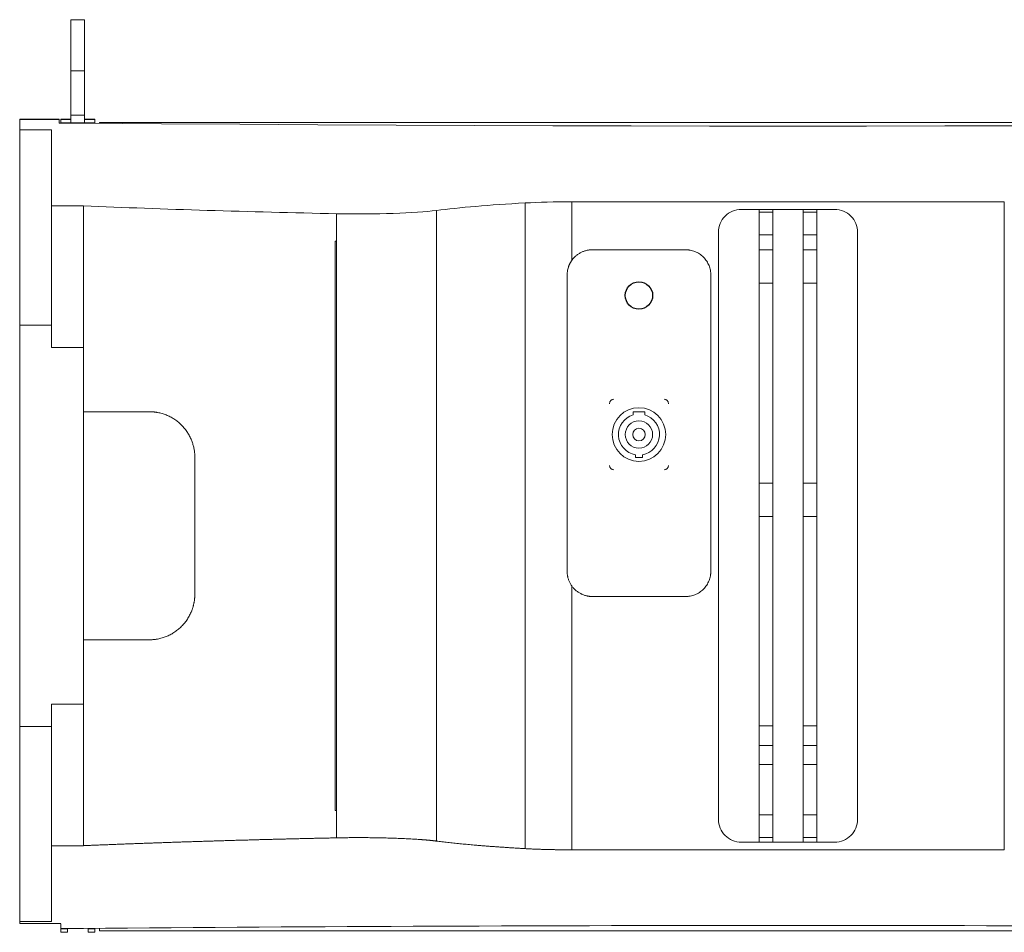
# Model space of a CAD drawing. Header units: inches. Extents: x 5219 to 8478, y -210 to 2071.
# Tile 5 of 7: x 7673 to 8105, y 655 to 1056. Entities that reach past the tile are written whole.
import ezdxf

# ---------------------------------------------------------------- set-up
doc = ezdxf.new("R2010")
doc.units = ezdxf.units.IN
doc.header["$MEASUREMENT"] = 0

msp = doc.modelspace()

# ---------------------------------------------------------------- linework, layer by layer
at = {"color": 7, "linetype": 'Continuous', "lineweight": 15}
for p, q in [((7701.35, 1055.57), (7695.35, 1055.57)), ((7695.35, 1033.17), (7695.35, 1055.57)), ((7701.35, 1055.57), (7701.35, 1033.17)), ((7695.35, 1033.17), (7701.35, 1033.17)), ((7695.35, 1013.74), (7695.35, 1033.17)), ((7701.35, 1033.17), (7701.35, 1013.74)), ((7690.2, 1011.92), (7672.85, 1011.92)), ((7672.85, 1011.85), (7672.85, 1011.92)), ((7672.85, 1011.85), (7690.2, 1011.85)), ((7672.85, 1007.23), (7672.85, 1011.85)), ((7690.2, 1011.85), (7690.2, 1011.92)), ((7690.2, 1011.85), (7690.2, 1010.23)), ((7695.35, 1011.92), (7690.85, 1011.92)), ((7690.85, 1011.92), (7690.85, 1011.85)), ((7690.85, 1011.85), (7695.35, 1011.85)), ((7690.85, 1011.85), (7690.85, 1010.36)), ((7701.35, 1013.74), (7695.35, 1013.74)), ((7695.35, 1010.39), (7695.35, 1013.74)), ((7701.35, 1013.74), (7701.35, 1010.39)), ((7705.85, 1011.92), (7701.35, 1011.92)), ((7701.35, 1011.85), (7705.85, 1011.85)), ((7705.85, 1011.85), (7705.85, 1011.92)), ((7705.85, 1010.36), (7705.85, 1011.85)), ((7686.85, 1007.23), (7672.85, 1007.23)), ((7686.85, 1007.23), (7672.85, 1007.23)), ((7672.85, 921.67), (7672.85, 1007.23)), ((7672.85, 1007.23), (7672.85, 1007.23)), ((7686.85, 973.94), (7686.85, 1007.23)), ((7690.2, 1010.23), (7700.85, 1010.23)), ((7690.85, 1010.36), (7705.85, 1010.36)), ((7690.85, 1010.36), (7690.85, 1010.23)), ((7701.35, 1010.39), (7695.35, 1010.39)), ((7700.85, 1010.22), (7700.85, 1010.23)), ((7705.85, 1010.17), (7705.85, 1010.36)), ((8311.85, 1010.51), (7707.85, 1010.51)), ((7707.85, 1010.51), (7707.85, 1010.44)), ((7707.85, 1010.44), (7707.85, 1010.16)), ((7707.85, 1010.44), (8311.85, 1010.44)), ((7700.85, 973.94), (7686.85, 973.94)), ((7686.85, 911.86), (7686.85, 973.94)), ((7700.85, 973.93), (7700.85, 973.94)), ((7700.85, 911.78), (7700.85, 973.93)), ((7855.61, 971.92), (7855.61, 695.45)), ((7894.54, 975.23), (7894.54, 692.14)), ((8104.72, 975.75), (7914.98, 975.75)), ((7914.98, 975.75), (7914.98, 950.01)), ((7997.25, 972.38), (7989.35, 972.38)), ((8003.25, 972.39), (7997.25, 972.39)), ((7997.25, 971.16), (7997.25, 972.39)), ((8003.25, 972.39), (8003.25, 971.16)), ((8016.45, 972.38), (8003.25, 972.38)), ((8022.45, 972.39), (8016.45, 972.39)), ((8016.45, 971.16), (8016.45, 972.39)), ((8022.45, 972.39), (8022.45, 971.16)), ((8030.35, 972.38), (8022.45, 972.38)), ((8104.72, 975.75), (8104.72, 963.71)), ((7811.86, 970.5), (7811.86, 958.46)), ((8003.25, 971.16), (7997.25, 971.16)), ((8022.45, 971.16), (8016.45, 971.16)), ((8104.72, 703.66), (8104.72, 963.71)), ((7979.35, 704.98), (7979.35, 962.38)), ((7997.25, 961.19), (8003.25, 961.19)), ((7997.25, 954.67), (7997.25, 961.19)), ((8003.25, 961.19), (8003.25, 954.67)), ((8016.45, 961.19), (8022.45, 961.19)), ((8016.45, 954.67), (8016.45, 961.19)), ((8022.45, 961.19), (8022.45, 954.67)), ((8040.35, 962.38), (8040.35, 704.98)), ((7811.19, 708.89), (7811.19, 958.48)), ((7811.86, 958.46), (7811.86, 708.9)), ((7923.98, 954.68), (7964.98, 954.68)), ((8003.25, 954.67), (7997.25, 954.67)), ((8022.45, 954.67), (8016.45, 954.67)), ((7912.98, 813.68), (7912.98, 943.68)), ((7975.98, 943.68), (7975.98, 813.68)), ((7997.25, 940.06), (8003.25, 940.06)), ((8016.45, 940.06), (8022.45, 940.06)), ((7686.85, 921.67), (7672.85, 921.67)), ((7672.85, 745.7), (7672.85, 921.67)), ((7686.85, 911.86), (7700.85, 911.86)), ((7941.98, 882.33), (7941.98, 883.68)), ((7946.98, 883.68), (7941.98, 883.68)), ((7946.98, 883.68), (7946.98, 882.33)), ((7942.98, 863.68), (7942.98, 864.81)), ((7945.98, 864.81), (7945.98, 863.68)), ((7749.67, 803.69), (7749.67, 863.69)), ((7942.98, 863.68), (7945.98, 863.68)), ((8003.25, 852.4), (7997.25, 852.4)), ((8022.45, 852.4), (8016.45, 852.4)), ((7997.25, 837.79), (8003.25, 837.79)), ((7997.25, 745.96), (7997.25, 837.79)), ((8003.25, 837.79), (8003.25, 745.96)), ((8016.45, 837.79), (8022.45, 837.79)), ((8016.45, 745.96), (8016.45, 837.79)), ((8022.45, 837.79), (8022.45, 745.96)), ((7914.98, 691.62), (7914.98, 807.36)), ((7964.98, 802.68), (7923.98, 802.68)), ((7700.85, 755.51), (7686.85, 755.51)), ((7686.85, 755.51), (7686.85, 693.43)), ((7700.85, 693.44), (7700.85, 755.59)), ((7686.85, 745.7), (7672.85, 745.7)), ((7672.85, 660.14), (7672.85, 745.7)), ((8003.25, 745.96), (7997.25, 745.96)), ((8016.45, 745.96), (8022.45, 745.96)), ((8003.25, 737.35), (7997.25, 737.35)), ((8022.45, 737.35), (8016.45, 737.35)), ((7997.25, 706.94), (7997.25, 729.07)), ((7997.25, 729.07), (8003.25, 729.07)), ((8003.25, 729.07), (8003.25, 706.94)), ((8016.45, 729.07), (8022.45, 729.07)), ((8016.45, 706.94), (8016.45, 729.07)), ((8022.45, 729.07), (8022.45, 706.94)), ((7811.86, 696.87), (7811.86, 708.9)), ((8003.25, 706.94), (7997.25, 706.94)), ((8022.45, 706.94), (8016.45, 706.94)), ((8104.72, 691.62), (8104.72, 703.66)), ((7997.25, 696.97), (8003.25, 696.97)), ((7997.25, 694.99), (7997.25, 696.97)), ((8003.25, 696.97), (8003.25, 694.99)), ((8016.45, 696.97), (8022.45, 696.97)), ((8016.45, 694.99), (8016.45, 696.97)), ((8022.45, 696.97), (8022.45, 694.99)), ((7686.85, 660.14), (7686.85, 693.43)), ((7686.85, 693.43), (7700.85, 693.43)), ((7700.85, 693.43), (7700.85, 693.44)), ((7914.98, 691.62), (8104.72, 691.62)), ((8030.35, 694.98), (7989.35, 694.98)), ((7997.25, 694.99), (8003.25, 694.99)), ((8016.45, 694.99), (8022.45, 694.99)), ((7672.85, 660.14), (7686.85, 660.14)), ((7672.85, 659.35), (7672.85, 660.14)), ((7690.85, 659.35), (7672.85, 659.35)), ((7672.85, 659.32), (7672.85, 659.35)), ((7672.85, 659.32), (7690.85, 659.32)), ((7690.85, 657.13), (7690.85, 659.17)), ((7690.85, 657.13), (7700.85, 657.13)), ((7690.85, 657.13), (7690.85, 657.01)), ((7690.85, 657.01), (7693.85, 657.01)), ((7690.85, 657.01), (7690.85, 655.52)), ((7693.85, 657.01), (7693.85, 657.13)), ((7693.85, 655.52), (7693.85, 657.01)), ((7700.85, 657.15), (7700.85, 657.13)), ((7705.85, 657.01), (7702.85, 657.01)), ((7702.85, 657.01), (7702.85, 655.52)), ((7705.85, 655.52), (7705.85, 657.01)), ((7707.85, 657.2), (7707.85, 656.1)), ((7693.85, 655.52), (7690.85, 655.52)), ((7690.85, 655.52), (7690.85, 655.45)), ((7690.85, 655.45), (7693.85, 655.45)), ((7693.85, 655.45), (7693.85, 655.52)), ((7702.85, 655.52), (7705.85, 655.52)), ((7702.85, 655.52), (7702.85, 655.45)), ((7702.85, 655.45), (7705.85, 655.45)), ((7705.85, 655.45), (7705.85, 655.52)), ((8311.85, 656.1), (7707.85, 656.1)), ((7707.85, 656.1), (7707.85, 656.04)), ((7707.85, 656.04), (8311.85, 656.04))]:
    msp.add_line(p, q, dxfattribs=at)
at = {"color": 7, "linetype": 'Continuous', "lineweight": 15, "flags": 128}
for points in [[(7700.85, 1010.22), (7735.07, 1009.94), (7769.34, 1009.7), (7803.63, 1009.5), (7837.96, 1009.32), (7872.31, 1009.17), (7906.68, 1009.06), (7941.06, 1008.98), (7975.45, 1008.93), (8009.85, 1008.92)], [(8009.85, 1008.92), (8044.25, 1008.93), (8078.64, 1008.98), (8113.03, 1009.06), (8147.39, 1009.17), (8181.74, 1009.32), (8216.07, 1009.5), (8250.37, 1009.7), (8284.63, 1009.94), (8318.85, 1010.22)]]:
    msp.add_lwpolyline(points, dxfattribs=at)
msp.add_circle((7944.48, 934.68), 6)
at = {"color": 7, "linetype": 'Continuous', "lineweight": 15}
for radius in [11.75, 6, 2.75]:
    msp.add_circle((7944.48, 873.68), radius, dxfattribs=at)
for centre, radius, start, end in [((7933.48, 887.18), 2, 90, 180), ((7955.48, 887.18), 2, 0, 90), ((7944.48, 873.68), 9, 106.1276, 260.4059), ((7944.48, 873.68), 9, 279.5941, 73.8724), ((7933.48, 860.18), 2, 180, 270), ((7955.48, 860.18), 2, 270, 0)]:
    msp.add_arc(centre, radius, start, end, dxfattribs=at)
for centre, major_axis, start_param, end_param in [((7949.55, 1011.01), (532.8, 0), 4.226748, 4.451005), ((7821.44, 973.56), (40, 0), 4.470581, 5.736489), ((7978.62, 966.03), (144, 0), 2.194307, 2.594896), ((7914.98, 972.99), (35, 0), 1.570796, 2.194307)]:
    msp.add_ellipse(centre, major_axis=major_axis, ratio=0.078702, start_param=start_param, end_param=end_param, dxfattribs=at)
for points, knots in [([(7989.35, 972.38), (7988.04, 972.38), (7986.73, 972.12), (7984.31, 971.12), (7983.21, 970.38), (7981.35, 968.53), (7980.61, 967.42), (7979.61, 965), (7979.35, 963.69), (7979.35, 962.38)], [0, 0, 0, 0, 0.25, 0.25, 0.5, 0.5, 0.75, 0.75, 1, 1, 1, 1]), ([(8040.35, 962.38), (8040.35, 963.69), (8040.09, 965), (8039.09, 967.42), (8038.35, 968.53), (8036.5, 970.38), (8035.39, 971.12), (8032.97, 972.12), (8031.66, 972.38), (8030.35, 972.38)], [0, 0, 0, 0, 0.25, 0.25, 0.5, 0.5, 0.75, 0.75, 1, 1, 1, 1]), ([(7997.25, 961.19), (7997.25, 961.29), (7997.25, 961.48), (7997.25, 961.77), (7997.25, 962.07), (7997.25, 962.36), (7997.25, 962.64), (7997.25, 963.14), (7997.25, 963.84), (7997.25, 964.73), (7997.25, 965.6), (7997.25, 966.72), (7997.25, 968.02), (7997.25, 969.1), (7997.25, 969.81), (7997.25, 970.25), (7997.25, 970.61), (7997.25, 970.85), (7997.25, 971.01), (7997.25, 971.1), (7997.25, 971.14), (7997.25, 971.16)], [0, 0, 0, 0, 0.019598, 0.039162, 0.058706, 0.078249, 0.097806, 0.117395, 0.179226, 0.241093, 0.305233, 0.369408, 0.500006, 0.630605, 0.694745, 0.75892, 0.820751, 0.882618, 0.921744, 0.960827, 1, 1, 1, 1]), ([(8003.25, 971.16), (8003.25, 971.15), (8003.25, 971.13), (8003.25, 971.1), (8003.25, 971.05), (8003.25, 971), (8003.25, 970.94), (8003.25, 970.82), (8003.25, 970.61), (8003.25, 970.25), (8003.25, 969.81), (8003.25, 969.1), (8003.25, 968.02), (8003.25, 966.72), (8003.25, 965.6), (8003.25, 964.73), (8003.25, 963.84), (8003.25, 963.05), (8003.25, 962.36), (8003.25, 961.77), (8003.25, 961.39), (8003.25, 961.19)], [0, 0, 0, 0, 0.019598, 0.039162, 0.058706, 0.078249, 0.097806, 0.117395, 0.179226, 0.241093, 0.305233, 0.369408, 0.500006, 0.630605, 0.694745, 0.75892, 0.820751, 0.882618, 0.921744, 0.960827, 1, 1, 1, 1]), ([(8016.45, 961.19), (8016.45, 961.29), (8016.45, 961.48), (8016.45, 961.77), (8016.45, 962.07), (8016.45, 962.36), (8016.45, 962.64), (8016.45, 963.14), (8016.45, 963.84), (8016.45, 964.73), (8016.45, 965.6), (8016.45, 966.72), (8016.45, 968.02), (8016.45, 969.1), (8016.45, 969.81), (8016.45, 970.25), (8016.45, 970.61), (8016.45, 970.85), (8016.45, 971.01), (8016.45, 971.1), (8016.45, 971.14), (8016.45, 971.16)], [0, 0, 0, 0, 0.019598, 0.039162, 0.058706, 0.078249, 0.097806, 0.117395, 0.179226, 0.241093, 0.305233, 0.369408, 0.500006, 0.630605, 0.694745, 0.75892, 0.820751, 0.882618, 0.921744, 0.960827, 1, 1, 1, 1]), ([(8022.45, 971.16), (8022.45, 971.15), (8022.45, 971.13), (8022.45, 971.1), (8022.45, 971.05), (8022.45, 971), (8022.45, 970.94), (8022.45, 970.82), (8022.45, 970.61), (8022.45, 970.25), (8022.45, 969.81), (8022.45, 969.1), (8022.45, 968.02), (8022.45, 966.72), (8022.45, 965.6), (8022.45, 964.73), (8022.45, 963.84), (8022.45, 963.05), (8022.45, 962.36), (8022.45, 961.77), (8022.45, 961.39), (8022.45, 961.19)], [0, 0, 0, 0, 0.019598, 0.039162, 0.058706, 0.078249, 0.097806, 0.117395, 0.179226, 0.241093, 0.305233, 0.369408, 0.500006, 0.630605, 0.694745, 0.75892, 0.820751, 0.882618, 0.921744, 0.960827, 1, 1, 1, 1]), ([(7914.98, 950.01), (7915.04, 950.1), (7915.17, 950.27), (7915.37, 950.53), (7915.57, 950.78), (7915.79, 951.03), (7916.01, 951.26), (7916.23, 951.5), (7916.47, 951.72), (7916.96, 952.17), (7917.75, 952.78), (7918.9, 953.47), (7920.12, 954.01), (7921.18, 954.34), (7922.04, 954.52), (7922.68, 954.61), (7923.33, 954.67), (7923.76, 954.68), (7923.98, 954.68)], [0, 0, 0, 0, 0.030905, 0.061727, 0.092495, 0.123233, 0.15397, 0.184732, 0.215546, 0.24644, 0.373202, 0.500013, 0.626775, 0.753587, 0.81527, 0.876756, 0.938261, 1, 1, 1, 1]), ([(7964.98, 954.68), (7965.09, 954.68), (7965.32, 954.68), (7965.65, 954.67), (7965.99, 954.64), (7966.32, 954.6), (7966.65, 954.56), (7967.22, 954.46), (7968.03, 954.27), (7969.05, 953.92), (7970.05, 953.47), (7971.34, 952.71), (7972.81, 951.52), (7974.01, 950.05), (7974.76, 948.75), (7975.22, 947.75), (7975.57, 946.73), (7975.78, 945.82), (7975.91, 945.02), (7975.97, 944.36), (7975.98, 943.91), (7975.98, 943.68)], [0, 0, 0, 0, 0.019462, 0.038887, 0.058291, 0.077694, 0.097113, 0.116567, 0.178315, 0.240094, 0.304416, 0.368769, 0.500007, 0.631244, 0.695567, 0.75992, 0.821668, 0.883447, 0.922302, 0.961104, 1, 1, 1, 1]), ([(7997.25, 940.06), (7997.25, 940.16), (7997.25, 940.37), (7997.25, 940.69), (7997.25, 941.02), (7997.25, 941.35), (7997.25, 941.69), (7997.25, 942.03), (7997.25, 942.38), (7997.25, 942.74), (7997.25, 943.54), (7997.25, 944.84), (7997.25, 946.69), (7997.25, 948.63), (7997.25, 950.23), (7997.25, 951.44), (7997.25, 952.24), (7997.25, 953.05), (7997.25, 953.86), (7997.25, 954.4), (7997.25, 954.67)], [0, 0, 0, 0, 0.027558, 0.055066, 0.082539, 0.10999, 0.137433, 0.164882, 0.192352, 0.219856, 0.247408, 0.373691, 0.500006, 0.626289, 0.752604, 0.802149, 0.85158, 0.900978, 0.950424, 1, 1, 1, 1]), ([(8003.25, 954.67), (8003.25, 954.52), (8003.25, 954.22), (8003.25, 953.77), (8003.25, 953.32), (8003.25, 952.87), (8003.25, 952.42), (8003.25, 951.98), (8003.25, 951.53), (8003.25, 951.09), (8003.25, 950.12), (8003.25, 948.63), (8003.25, 946.69), (8003.25, 944.84), (8003.25, 943.44), (8003.25, 942.45), (8003.25, 941.82), (8003.25, 941.21), (8003.25, 940.62), (8003.25, 940.25), (8003.25, 940.06)], [0, 0, 0, 0, 0.027558, 0.055066, 0.082539, 0.10999, 0.137433, 0.164882, 0.192352, 0.219856, 0.247408, 0.373691, 0.500006, 0.626289, 0.752604, 0.802149, 0.85158, 0.900978, 0.950424, 1, 1, 1, 1]), ([(8016.45, 940.06), (8016.45, 940.16), (8016.45, 940.37), (8016.45, 940.69), (8016.45, 941.02), (8016.45, 941.35), (8016.45, 941.69), (8016.45, 942.03), (8016.45, 942.38), (8016.45, 942.74), (8016.45, 943.54), (8016.45, 944.84), (8016.45, 946.69), (8016.45, 948.63), (8016.45, 950.23), (8016.45, 951.44), (8016.45, 952.24), (8016.45, 953.05), (8016.45, 953.86), (8016.45, 954.4), (8016.45, 954.67)], [0, 0, 0, 0, 0.027558, 0.055066, 0.082539, 0.10999, 0.137433, 0.164882, 0.192352, 0.219856, 0.247408, 0.373691, 0.500006, 0.626289, 0.752604, 0.802149, 0.85158, 0.900978, 0.950424, 1, 1, 1, 1]), ([(8022.45, 954.67), (8022.45, 954.52), (8022.45, 954.22), (8022.45, 953.77), (8022.45, 953.32), (8022.45, 952.87), (8022.45, 952.42), (8022.45, 951.98), (8022.45, 951.53), (8022.45, 951.09), (8022.45, 950.12), (8022.45, 948.63), (8022.45, 946.69), (8022.45, 944.84), (8022.45, 943.44), (8022.45, 942.45), (8022.45, 941.82), (8022.45, 941.21), (8022.45, 940.62), (8022.45, 940.25), (8022.45, 940.06)], [0, 0, 0, 0, 0.027558, 0.055066, 0.082539, 0.10999, 0.137433, 0.164882, 0.192352, 0.219856, 0.247408, 0.373691, 0.500006, 0.626289, 0.752604, 0.802149, 0.85158, 0.900978, 0.950424, 1, 1, 1, 1]), ([(7914.98, 950.01), (7914.92, 949.92), (7914.79, 949.73), (7914.61, 949.45), (7914.44, 949.16), (7914.28, 948.87), (7914.12, 948.57), (7913.98, 948.27), (7913.85, 947.97), (7913.72, 947.66), (7913.6, 947.34), (7913.44, 946.86), (7913.26, 946.19), (7913.11, 945.44), (7913.03, 944.79), (7912.99, 944.24), (7912.98, 943.87), (7912.98, 943.68)], [0, 0, 0, 0, 0.0499176, 0.0996581, 0.1492673, 0.1987911, 0.2482758, 0.2977677, 0.3473132, 0.3969586, 0.4467496, 0.4967318, 0.6247825, 0.753053, 0.835288, 0.9175336, 1, 1, 1, 1]), ([(7997.25, 852.4), (7997.25, 852.59), (7997.25, 852.96), (7997.25, 853.53), (7997.25, 854.1), (7997.25, 854.68), (7997.25, 855.27), (7997.25, 855.86), (7997.25, 856.47), (7997.25, 857.08), (7997.25, 857.69), (7997.25, 858.32), (7997.25, 858.95), (7997.25, 859.59), (7997.25, 860.23), (7997.25, 860.88), (7997.25, 862.16), (7997.25, 864.1), (7997.25, 866.76), (7997.25, 869.51), (7997.25, 872.33), (7997.25, 875.22), (7997.25, 879.13), (7997.25, 884.1), (7997.25, 890.15), (7997.25, 896.23), (7997.25, 902.31), (7997.25, 908.36), (7997.25, 913.33), (7997.25, 917.25), (7997.25, 920.13), (7997.25, 922.96), (7997.25, 925.7), (7997.25, 928.36), (7997.25, 930.5), (7997.25, 932.15), (7997.25, 933.36), (7997.25, 934.54), (7997.25, 935.7), (7997.25, 936.83), (7997.25, 937.93), (7997.25, 939.01), (7997.25, 939.71), (7997.25, 940.06)], [0, 0, 0, 0, 0.00827, 0.01653, 0.024782, 0.033027, 0.041266, 0.049502, 0.057736, 0.065968, 0.074202, 0.082437, 0.090676, 0.098921, 0.107172, 0.115432, 0.123701, 0.155198, 0.1867, 0.218366, 0.250037, 0.281703, 0.313374, 0.376352, 0.438174, 0.500001, 0.561823, 0.62365, 0.686628, 0.718294, 0.749965, 0.781631, 0.813303, 0.844799, 0.876301, 0.891797, 0.907263, 0.922709, 0.938147, 0.953584, 0.969033, 0.984501, 1, 1, 1, 1]), ([(8003.25, 940.06), (8003.25, 939.88), (8003.25, 939.5), (8003.25, 938.94), (8003.25, 938.36), (8003.25, 937.78), (8003.25, 937.2), (8003.25, 936.6), (8003.25, 936), (8003.25, 935.39), (8003.25, 934.77), (8003.25, 934.15), (8003.25, 933.52), (8003.25, 932.88), (8003.25, 932.23), (8003.25, 931.58), (8003.25, 930.3), (8003.25, 928.36), (8003.25, 925.7), (8003.25, 922.96), (8003.25, 920.13), (8003.25, 917.25), (8003.25, 913.33), (8003.25, 908.36), (8003.25, 902.31), (8003.25, 896.23), (8003.25, 890.15), (8003.25, 884.1), (8003.25, 879.13), (8003.25, 875.22), (8003.25, 872.33), (8003.25, 869.51), (8003.25, 866.76), (8003.25, 864.1), (8003.25, 861.96), (8003.25, 860.31), (8003.25, 859.1), (8003.25, 857.92), (8003.25, 856.77), (8003.25, 855.64), (8003.25, 854.53), (8003.25, 853.45), (8003.25, 852.75), (8003.25, 852.4)], [0, 0, 0, 0, 0.00827, 0.01653, 0.024782, 0.033027, 0.041266, 0.049502, 0.057736, 0.065968, 0.074202, 0.082437, 0.090676, 0.098921, 0.107172, 0.115432, 0.123701, 0.155198, 0.1867, 0.218366, 0.250037, 0.281703, 0.313374, 0.376352, 0.438174, 0.500001, 0.561823, 0.62365, 0.686628, 0.718294, 0.749965, 0.781631, 0.813303, 0.844799, 0.876301, 0.891797, 0.907263, 0.922709, 0.938147, 0.953584, 0.969033, 0.984501, 1, 1, 1, 1]), ([(8016.45, 852.4), (8016.45, 852.59), (8016.45, 852.96), (8016.45, 853.53), (8016.45, 854.1), (8016.45, 854.68), (8016.45, 855.27), (8016.45, 855.86), (8016.45, 856.47), (8016.45, 857.08), (8016.45, 857.69), (8016.45, 858.32), (8016.45, 858.95), (8016.45, 859.59), (8016.45, 860.23), (8016.45, 860.88), (8016.45, 862.16), (8016.45, 864.1), (8016.45, 866.76), (8016.45, 869.51), (8016.45, 872.33), (8016.45, 875.22), (8016.45, 879.13), (8016.45, 884.1), (8016.45, 890.15), (8016.45, 896.23), (8016.45, 902.31), (8016.45, 908.36), (8016.45, 913.33), (8016.45, 917.25), (8016.45, 920.13), (8016.45, 922.96), (8016.45, 925.7), (8016.45, 928.36), (8016.45, 930.5), (8016.45, 932.15), (8016.45, 933.36), (8016.45, 934.54), (8016.45, 935.7), (8016.45, 936.83), (8016.45, 937.93), (8016.45, 939.01), (8016.45, 939.71), (8016.45, 940.06)], [0, 0, 0, 0, 0.00827, 0.01653, 0.024782, 0.033027, 0.041266, 0.049502, 0.057736, 0.065968, 0.074202, 0.082437, 0.090676, 0.098921, 0.107172, 0.115432, 0.123701, 0.155198, 0.1867, 0.218366, 0.250037, 0.281703, 0.313374, 0.376352, 0.438174, 0.500001, 0.561823, 0.62365, 0.686628, 0.718294, 0.749965, 0.781631, 0.813303, 0.844799, 0.876301, 0.891797, 0.907263, 0.922709, 0.938147, 0.953584, 0.969033, 0.984501, 1, 1, 1, 1]), ([(8022.45, 940.06), (8022.45, 939.88), (8022.45, 939.5), (8022.45, 938.94), (8022.45, 938.36), (8022.45, 937.78), (8022.45, 937.2), (8022.45, 936.6), (8022.45, 936), (8022.45, 935.39), (8022.45, 934.77), (8022.45, 934.15), (8022.45, 933.52), (8022.45, 932.88), (8022.45, 932.23), (8022.45, 931.58), (8022.45, 930.3), (8022.45, 928.36), (8022.45, 925.7), (8022.45, 922.96), (8022.45, 920.13), (8022.45, 917.25), (8022.45, 913.33), (8022.45, 908.36), (8022.45, 902.31), (8022.45, 896.23), (8022.45, 890.15), (8022.45, 884.1), (8022.45, 879.13), (8022.45, 875.22), (8022.45, 872.33), (8022.45, 869.51), (8022.45, 866.76), (8022.45, 864.1), (8022.45, 861.96), (8022.45, 860.31), (8022.45, 859.1), (8022.45, 857.92), (8022.45, 856.77), (8022.45, 855.64), (8022.45, 854.53), (8022.45, 853.45), (8022.45, 852.75), (8022.45, 852.4)], [0, 0, 0, 0, 0.00827, 0.01653, 0.024782, 0.033027, 0.041266, 0.049502, 0.057736, 0.065968, 0.074202, 0.082437, 0.090676, 0.098921, 0.107172, 0.115432, 0.123701, 0.155198, 0.1867, 0.218366, 0.250037, 0.281703, 0.313374, 0.376352, 0.438174, 0.500001, 0.561823, 0.62365, 0.686628, 0.718294, 0.749965, 0.781631, 0.813303, 0.844799, 0.876301, 0.891797, 0.907263, 0.922709, 0.938147, 0.953584, 0.969033, 0.984501, 1, 1, 1, 1]), ([(7700.85, 755.59), (7700.85, 755.75), (7700.85, 756.07), (7700.85, 756.56), (7700.85, 757.05), (7700.85, 757.56), (7700.85, 758.07), (7700.85, 758.59), (7700.85, 759.12), (7700.85, 759.66), (7700.85, 760.21), (7700.85, 760.77), (7700.85, 761.33), (7700.85, 762.89), (7700.85, 765.55), (7700.85, 769.57), (7700.85, 773.89), (7700.85, 778.51), (7700.85, 783.39), (7700.85, 788.52), (7700.85, 793.85), (7700.85, 801.15), (7700.85, 810.58), (7700.85, 822.12), (7700.85, 833.68), (7700.85, 845.24), (7700.85, 856.78), (7700.85, 866.21), (7700.85, 873.52), (7700.85, 878.85), (7700.85, 883.97), (7700.85, 888.85), (7700.85, 893.48), (7700.85, 897.8), (7700.85, 901.81), (7700.85, 904.68), (7700.85, 906.6), (7700.85, 907.71), (7700.85, 908.78), (7700.85, 909.81), (7700.85, 910.82), (7700.85, 911.46), (7700.85, 911.78)], [0, 0, 0, 0, 0.005058, 0.010113, 0.015165, 0.020216, 0.025265, 0.030314, 0.035363, 0.040413, 0.045463, 0.050516, 0.05557, 0.060627, 0.091732, 0.12284, 0.154499, 0.186162, 0.218107, 0.250055, 0.282, 0.313947, 0.377235, 0.439414, 0.5, 0.560587, 0.622766, 0.686053, 0.717998, 0.749946, 0.781891, 0.813839, 0.845499, 0.877161, 0.908266, 0.939373, 0.949484, 0.959586, 0.969685, 0.979783, 0.989887, 1, 1, 1, 1]), ([(7700.85, 883.69), (7701.53, 883.69), (7702.88, 883.69), (7704.91, 883.69), (7706.95, 883.69), (7709, 883.69), (7711.04, 883.69), (7713.1, 883.69), (7715.15, 883.69), (7717.21, 883.69), (7719.28, 883.69), (7721.35, 883.69), (7723.42, 883.69), (7725.5, 883.69), (7727.58, 883.69), (7728.97, 883.69), (7729.67, 883.69)], [0, 0, 0, 0, 0.071446, 0.142884, 0.214315, 0.285741, 0.357163, 0.428582, 0.5, 0.571418, 0.642837, 0.714259, 0.785685, 0.857116, 0.928554, 1, 1, 1, 1]), ([(7729.67, 883.69), (7729.82, 883.69), (7730.13, 883.69), (7730.58, 883.67), (7731.02, 883.65), (7731.44, 883.62), (7731.85, 883.58), (7732.24, 883.53), (7732.62, 883.48), (7732.99, 883.42), (7733.88, 883.26), (7735.25, 882.93), (7737.09, 882.3), (7738.84, 881.5), (7740.53, 880.53), (7742.09, 879.41), (7743.57, 878.11), (7744.93, 876.67), (7746.15, 875.08), (7747.19, 873.39), (7747.89, 871.97), (7748.34, 870.86), (7748.62, 870.09), (7748.87, 869.31), (7749.08, 868.52), (7749.26, 867.72), (7749.41, 866.92), (7749.52, 866.12), (7749.61, 865.31), (7749.66, 864.5), (7749.66, 863.96), (7749.67, 863.69)], [0, 0, 0, 0, 0.015547, 0.030636, 0.045268, 0.059442, 0.07316, 0.08642, 0.099223, 0.111569, 0.123457, 0.189586, 0.250733, 0.315957, 0.37793, 0.44086, 0.5016, 0.566076, 0.629036, 0.690547, 0.75068, 0.775997, 0.80121, 0.826328, 0.851356, 0.876301, 0.901169, 0.925966, 0.950699, 0.975375, 1, 1, 1, 1]), ([(7997.25, 837.79), (7997.25, 837.94), (7997.25, 838.25), (7997.25, 838.7), (7997.25, 839.14), (7997.25, 839.59), (7997.25, 840.04), (7997.25, 840.49), (7997.25, 840.93), (7997.25, 841.38), (7997.25, 842.35), (7997.25, 843.83), (7997.25, 845.77), (7997.25, 847.63), (7997.25, 849.02), (7997.25, 850.01), (7997.25, 850.64), (7997.25, 851.25), (7997.25, 851.84), (7997.25, 852.22), (7997.25, 852.4)], [0, 0, 0, 0, 0.027558, 0.055066, 0.082539, 0.10999, 0.137433, 0.164882, 0.192352, 0.219856, 0.247408, 0.373691, 0.500006, 0.626289, 0.752604, 0.802149, 0.85158, 0.900978, 0.950424, 1, 1, 1, 1]), ([(8003.25, 852.4), (8003.25, 852.3), (8003.25, 852.09), (8003.25, 851.77), (8003.25, 851.45), (8003.25, 851.12), (8003.25, 850.78), (8003.25, 850.43), (8003.25, 850.08), (8003.25, 849.72), (8003.25, 848.92), (8003.25, 847.63), (8003.25, 845.77), (8003.25, 843.83), (8003.25, 842.23), (8003.25, 841.02), (8003.25, 840.22), (8003.25, 839.41), (8003.25, 838.61), (8003.25, 838.06), (8003.25, 837.79)], [0, 0, 0, 0, 0.027558, 0.055066, 0.082539, 0.10999, 0.137433, 0.164882, 0.192352, 0.219856, 0.247408, 0.373691, 0.500006, 0.626289, 0.752604, 0.802149, 0.85158, 0.900978, 0.950424, 1, 1, 1, 1]), ([(8016.45, 837.79), (8016.45, 837.94), (8016.45, 838.25), (8016.45, 838.7), (8016.45, 839.14), (8016.45, 839.59), (8016.45, 840.04), (8016.45, 840.49), (8016.45, 840.93), (8016.45, 841.38), (8016.45, 842.35), (8016.45, 843.83), (8016.45, 845.77), (8016.45, 847.63), (8016.45, 849.02), (8016.45, 850.01), (8016.45, 850.64), (8016.45, 851.25), (8016.45, 851.84), (8016.45, 852.22), (8016.45, 852.4)], [0, 0, 0, 0, 0.027558, 0.055066, 0.082539, 0.10999, 0.137433, 0.164882, 0.192352, 0.219856, 0.247408, 0.373691, 0.500006, 0.626289, 0.752604, 0.802149, 0.85158, 0.900978, 0.950424, 1, 1, 1, 1]), ([(8022.45, 852.4), (8022.45, 852.3), (8022.45, 852.09), (8022.45, 851.77), (8022.45, 851.45), (8022.45, 851.12), (8022.45, 850.78), (8022.45, 850.43), (8022.45, 850.08), (8022.45, 849.72), (8022.45, 848.92), (8022.45, 847.63), (8022.45, 845.77), (8022.45, 843.83), (8022.45, 842.23), (8022.45, 841.02), (8022.45, 840.22), (8022.45, 839.41), (8022.45, 838.61), (8022.45, 838.06), (8022.45, 837.79)], [0, 0, 0, 0, 0.027558, 0.055066, 0.082539, 0.10999, 0.137433, 0.164882, 0.192352, 0.219856, 0.247408, 0.373691, 0.500006, 0.626289, 0.752604, 0.802149, 0.85158, 0.900978, 0.950424, 1, 1, 1, 1]), ([(7912.98, 813.68), (7912.98, 813.58), (7912.98, 813.36), (7913, 813.04), (7913.02, 812.72), (7913.05, 812.41), (7913.1, 812.09), (7913.15, 811.77), (7913.22, 811.37), (7913.33, 810.9), (7913.5, 810.31), (7913.72, 809.71), (7913.98, 809.09), (7914.27, 808.5), (7914.6, 807.91), (7914.86, 807.54), (7914.98, 807.36)], [0, 0, 0, 0, 0.047615, 0.095128, 0.142579, 0.190008, 0.237456, 0.284962, 0.332568, 0.417935, 0.503328, 0.603089, 0.702268, 0.801233, 0.900354, 1, 1, 1, 1]), ([(7975.98, 813.68), (7975.98, 813.57), (7975.98, 813.35), (7975.96, 813.01), (7975.94, 812.68), (7975.9, 812.35), (7975.85, 812.01), (7975.76, 811.44), (7975.57, 810.64), (7975.22, 809.61), (7974.76, 808.62), (7974.01, 807.32), (7972.81, 805.85), (7971.34, 804.66), (7970.05, 803.9), (7969.05, 803.45), (7968.03, 803.1), (7967.11, 802.88), (7966.32, 802.76), (7965.65, 802.7), (7965.2, 802.69), (7964.98, 802.68)], [0, 0, 0, 0, 0.019462, 0.038887, 0.058291, 0.077694, 0.097113, 0.116567, 0.178315, 0.240094, 0.304416, 0.368769, 0.500007, 0.631244, 0.695567, 0.75992, 0.821668, 0.883447, 0.922302, 0.961104, 1, 1, 1, 1]), ([(7749.67, 803.69), (7749.67, 803.54), (7749.66, 803.24), (7749.65, 802.79), (7749.62, 802.34), (7749.59, 801.89), (7749.54, 801.45), (7749.49, 801), (7749.42, 800.55), (7749.34, 800.1), (7749.26, 799.66), (7749.16, 799.22), (7749.05, 798.77), (7748.94, 798.33), (7748.81, 797.9), (7748.67, 797.46), (7748.53, 797.03), (7748.37, 796.6), (7748.2, 796.18), (7747.83, 795.3), (7747.19, 793.98), (7746.15, 792.31), (7744.93, 790.71), (7743.57, 789.27), (7742.08, 787.98), (7740.52, 786.86), (7738.83, 785.88), (7737.08, 785.09), (7735.24, 784.45), (7733.78, 784.11), (7732.69, 783.92), (7732, 783.83), (7731.26, 783.75), (7730.48, 783.7), (7729.94, 783.7), (7729.67, 783.69)], [0, 0, 0, 0, 0.013698, 0.027411, 0.04114, 0.054885, 0.068648, 0.082431, 0.096233, 0.110056, 0.123903, 0.137772, 0.151666, 0.165586, 0.179533, 0.193507, 0.207511, 0.221544, 0.235609, 0.249706, 0.309804, 0.371263, 0.434156, 0.498548, 0.559448, 0.622491, 0.684446, 0.749597, 0.810666, 0.876667, 0.898381, 0.921572, 0.946238, 0.972381, 1, 1, 1, 1]), ([(7923.98, 802.68), (7923.87, 802.68), (7923.66, 802.69), (7923.33, 802.7), (7923.01, 802.73), (7922.68, 802.76), (7922.36, 802.8), (7922.04, 802.85), (7921.72, 802.92), (7921.08, 803.06), (7920.12, 803.35), (7918.9, 803.9), (7917.75, 804.59), (7916.87, 805.27), (7916.23, 805.87), (7915.78, 806.34), (7915.36, 806.83), (7915.11, 807.18), (7914.98, 807.36)], [0, 0, 0, 0, 0.030905, 0.061727, 0.092495, 0.123233, 0.15397, 0.184732, 0.215546, 0.24644, 0.373202, 0.500013, 0.626775, 0.753587, 0.81527, 0.876756, 0.938261, 1, 1, 1, 1]), ([(7729.67, 783.69), (7728.97, 783.69), (7727.58, 783.69), (7725.5, 783.69), (7723.42, 783.69), (7721.35, 783.69), (7719.28, 783.69), (7717.21, 783.69), (7715.15, 783.69), (7713.1, 783.69), (7711.04, 783.69), (7709, 783.69), (7706.95, 783.69), (7704.91, 783.69), (7702.88, 783.69), (7701.53, 783.69), (7700.85, 783.69)], [0, 0, 0, 0, 0.071446, 0.142884, 0.214315, 0.285741, 0.357163, 0.428582, 0.5, 0.571418, 0.642837, 0.714259, 0.785685, 0.857116, 0.928554, 1, 1, 1, 1]), ([(7997.25, 737.35), (7997.25, 737.4), (7997.25, 737.51), (7997.25, 737.69), (7997.25, 737.87), (7997.25, 738.06), (7997.25, 738.26), (7997.25, 738.47), (7997.25, 738.69), (7997.25, 739.14), (7997.25, 739.89), (7997.25, 740.99), (7997.25, 742.18), (7997.25, 743.21), (7997.25, 744.06), (7997.25, 744.69), (7997.25, 745.32), (7997.25, 745.74), (7997.25, 745.96)], [0, 0, 0, 0, 0.030843, 0.06159, 0.092273, 0.122924, 0.153572, 0.18425, 0.21499, 0.245821, 0.372894, 0.500015, 0.627088, 0.75421, 0.815755, 0.877067, 0.938399, 1, 1, 1, 1]), ([(8003.25, 745.96), (8003.25, 745.85), (8003.25, 745.64), (8003.25, 745.32), (8003.25, 745), (8003.25, 744.69), (8003.25, 744.37), (8003.25, 744.06), (8003.25, 743.75), (8003.25, 743.11), (8003.25, 742.18), (8003.25, 740.99), (8003.25, 739.89), (8003.25, 739.06), (8003.25, 738.47), (8003.25, 738.06), (8003.25, 737.68), (8003.25, 737.46), (8003.25, 737.35)], [0, 0, 0, 0, 0.030843, 0.06159, 0.092273, 0.122924, 0.153572, 0.18425, 0.21499, 0.245821, 0.372894, 0.500015, 0.627088, 0.75421, 0.815755, 0.877067, 0.938399, 1, 1, 1, 1]), ([(8016.45, 737.35), (8016.45, 737.4), (8016.45, 737.51), (8016.45, 737.69), (8016.45, 737.87), (8016.45, 738.06), (8016.45, 738.26), (8016.45, 738.47), (8016.45, 738.69), (8016.45, 739.14), (8016.45, 739.89), (8016.45, 740.99), (8016.45, 742.18), (8016.45, 743.21), (8016.45, 744.06), (8016.45, 744.69), (8016.45, 745.32), (8016.45, 745.74), (8016.45, 745.96)], [0, 0, 0, 0, 0.030843, 0.06159, 0.092273, 0.122924, 0.153572, 0.18425, 0.21499, 0.245821, 0.372894, 0.500015, 0.627088, 0.75421, 0.815755, 0.877067, 0.938399, 1, 1, 1, 1]), ([(8022.45, 745.96), (8022.45, 745.85), (8022.45, 745.64), (8022.45, 745.32), (8022.45, 745), (8022.45, 744.69), (8022.45, 744.37), (8022.45, 744.06), (8022.45, 743.75), (8022.45, 743.11), (8022.45, 742.18), (8022.45, 740.99), (8022.45, 739.89), (8022.45, 739.06), (8022.45, 738.47), (8022.45, 738.06), (8022.45, 737.68), (8022.45, 737.46), (8022.45, 737.35)], [0, 0, 0, 0, 0.030843, 0.06159, 0.092273, 0.122924, 0.153572, 0.18425, 0.21499, 0.245821, 0.372894, 0.500015, 0.627088, 0.75421, 0.815755, 0.877067, 0.938399, 1, 1, 1, 1]), ([(7997.25, 729.07), (7997.25, 729.17), (7997.25, 729.37), (7997.25, 729.68), (7997.25, 729.98), (7997.25, 730.29), (7997.25, 730.59), (7997.25, 730.89), (7997.25, 731.19), (7997.25, 731.8), (7997.25, 732.71), (7997.25, 733.85), (7997.25, 734.91), (7997.25, 735.7), (7997.25, 736.27), (7997.25, 736.66), (7997.25, 737.03), (7997.25, 737.24), (7997.25, 737.35)], [0, 0, 0, 0, 0.030845, 0.061595, 0.092281, 0.122934, 0.1535853, 0.1842662, 0.2150077, 0.2458408, 0.3729024, 0.5000152, 0.6270769, 0.7541897, 0.8157379, 0.8770559, 0.9383935, 1, 1, 1, 1]), ([(8003.25, 737.35), (8003.25, 737.3), (8003.25, 737.19), (8003.25, 737.02), (8003.25, 736.84), (8003.25, 736.66), (8003.25, 736.47), (8003.25, 736.27), (8003.25, 736.06), (8003.25, 735.62), (8003.25, 734.91), (8003.25, 733.85), (8003.25, 732.71), (8003.25, 731.71), (8003.25, 730.89), (8003.25, 730.29), (8003.25, 729.68), (8003.25, 729.27), (8003.25, 729.07)], [0, 0, 0, 0, 0.030845, 0.061595, 0.092281, 0.122934, 0.153585, 0.184266, 0.215008, 0.245841, 0.372902, 0.500015, 0.627077, 0.75419, 0.815738, 0.877056, 0.938394, 1, 1, 1, 1]), ([(8016.45, 729.07), (8016.45, 729.17), (8016.45, 729.37), (8016.45, 729.68), (8016.45, 729.98), (8016.45, 730.29), (8016.45, 730.59), (8016.45, 730.89), (8016.45, 731.19), (8016.45, 731.8), (8016.45, 732.71), (8016.45, 733.85), (8016.45, 734.91), (8016.45, 735.7), (8016.45, 736.27), (8016.45, 736.66), (8016.45, 737.03), (8016.45, 737.24), (8016.45, 737.35)], [0, 0, 0, 0, 0.030845, 0.061595, 0.092281, 0.122934, 0.1535853, 0.1842662, 0.2150077, 0.2458408, 0.3729024, 0.5000152, 0.6270769, 0.7541897, 0.8157379, 0.8770559, 0.9383935, 1, 1, 1, 1]), ([(8022.45, 737.35), (8022.45, 737.3), (8022.45, 737.19), (8022.45, 737.02), (8022.45, 736.84), (8022.45, 736.66), (8022.45, 736.47), (8022.45, 736.27), (8022.45, 736.06), (8022.45, 735.62), (8022.45, 734.91), (8022.45, 733.85), (8022.45, 732.71), (8022.45, 731.71), (8022.45, 730.89), (8022.45, 730.29), (8022.45, 729.68), (8022.45, 729.27), (8022.45, 729.07)], [0, 0, 0, 0, 0.030845, 0.061595, 0.092281, 0.122934, 0.1535853, 0.1842662, 0.2150077, 0.2458408, 0.3729024, 0.5000152, 0.6270769, 0.7541897, 0.8157379, 0.8770559, 0.9383935, 1, 1, 1, 1]), ([(7979.35, 704.98), (7979.35, 703.67), (7979.61, 702.37), (7980.61, 699.95), (7981.35, 698.84), (7983.21, 696.99), (7984.31, 696.25), (7986.73, 695.24), (7988.04, 694.98), (7989.35, 694.98)], [0, 0, 0, 0, 0.25, 0.25, 0.5, 0.5, 0.75, 0.75, 1, 1, 1, 1]), ([(7997.25, 696.97), (7997.25, 696.98), (7997.25, 697), (7997.25, 697.04), (7997.25, 697.08), (7997.25, 697.13), (7997.25, 697.19), (7997.25, 697.31), (7997.25, 697.52), (7997.25, 697.88), (7997.25, 698.32), (7997.25, 699.03), (7997.25, 700.11), (7997.25, 701.41), (7997.25, 702.54), (7997.25, 703.41), (7997.25, 704.3), (7997.25, 705.09), (7997.25, 705.78), (7997.25, 706.36), (7997.25, 706.75), (7997.25, 706.94)], [0, 0, 0, 0, 0.0195984, 0.0391616, 0.0587062, 0.0782488, 0.0978061, 0.1173948, 0.1792263, 0.2410927, 0.3052328, 0.3694077, 0.5000062, 0.6306047, 0.6947448, 0.7589196, 0.8207511, 0.8826175, 0.9217443, 0.9608273, 1, 1, 1, 1]), ([(8003.25, 706.94), (8003.25, 706.85), (8003.25, 706.65), (8003.25, 706.36), (8003.25, 706.07), (8003.25, 705.78), (8003.25, 705.49), (8003.25, 704.99), (8003.25, 704.3), (8003.25, 703.41), (8003.25, 702.54), (8003.25, 701.41), (8003.25, 700.11), (8003.25, 699.03), (8003.25, 698.32), (8003.25, 697.88), (8003.25, 697.52), (8003.25, 697.28), (8003.25, 697.13), (8003.25, 697.03), (8003.25, 696.99), (8003.25, 696.97)], [0, 0, 0, 0, 0.019598, 0.039162, 0.058706, 0.078249, 0.097806, 0.117395, 0.179226, 0.241093, 0.305233, 0.369408, 0.500006, 0.630605, 0.694745, 0.75892, 0.820751, 0.882618, 0.921744, 0.960827, 1, 1, 1, 1]), ([(8016.45, 696.97), (8016.45, 696.98), (8016.45, 697), (8016.45, 697.04), (8016.45, 697.08), (8016.45, 697.13), (8016.45, 697.19), (8016.45, 697.31), (8016.45, 697.52), (8016.45, 697.88), (8016.45, 698.32), (8016.45, 699.03), (8016.45, 700.11), (8016.45, 701.41), (8016.45, 702.54), (8016.45, 703.41), (8016.45, 704.3), (8016.45, 705.09), (8016.45, 705.78), (8016.45, 706.36), (8016.45, 706.75), (8016.45, 706.94)], [0, 0, 0, 0, 0.019598, 0.039162, 0.058706, 0.078249, 0.097806, 0.117395, 0.179226, 0.241093, 0.305233, 0.369408, 0.500006, 0.630605, 0.694745, 0.75892, 0.820751, 0.882618, 0.921744, 0.960827, 1, 1, 1, 1]), ([(8022.45, 706.94), (8022.45, 706.85), (8022.45, 706.65), (8022.45, 706.36), (8022.45, 706.07), (8022.45, 705.78), (8022.45, 705.49), (8022.45, 704.99), (8022.45, 704.3), (8022.45, 703.41), (8022.45, 702.54), (8022.45, 701.41), (8022.45, 700.11), (8022.45, 699.03), (8022.45, 698.32), (8022.45, 697.88), (8022.45, 697.52), (8022.45, 697.28), (8022.45, 697.13), (8022.45, 697.03), (8022.45, 696.99), (8022.45, 696.97)], [0, 0, 0, 0, 0.019598, 0.039162, 0.058706, 0.078249, 0.097806, 0.117395, 0.179226, 0.241093, 0.305233, 0.369408, 0.500006, 0.630605, 0.694745, 0.75892, 0.820751, 0.882618, 0.921744, 0.960827, 1, 1, 1, 1]), ([(8030.35, 694.98), (8031.66, 694.98), (8032.97, 695.24), (8035.39, 696.25), (8036.5, 696.99), (8038.35, 698.84), (8039.09, 699.95), (8040.09, 702.37), (8040.35, 703.67), (8040.35, 704.98)], [0, 0, 0, 0, 0.25, 0.25, 0.5, 0.5, 0.75, 0.75, 1, 1, 1, 1]), ([(7811.86, 696.87), (7811.15, 696.85), (7809.72, 696.82), (7807.57, 696.77), (7805.43, 696.73), (7803.29, 696.68), (7801.15, 696.63), (7799.01, 696.58), (7796.87, 696.53), (7794.74, 696.48), (7792.6, 696.43), (7790.47, 696.38), (7788.34, 696.33), (7786.21, 696.27), (7784.08, 696.22), (7781.96, 696.16), (7779.83, 696.11), (7777.71, 696.05), (7775.59, 695.99), (7773.47, 695.93), (7771.35, 695.88), (7769.24, 695.82), (7767.13, 695.76), (7765.02, 695.7), (7762.91, 695.63), (7760.8, 695.57), (7758.7, 695.51), (7756.59, 695.44), (7754.49, 695.38), (7752.4, 695.31), (7750.3, 695.25), (7748.21, 695.18), (7746.12, 695.11), (7744.03, 695.05), (7741.95, 694.98), (7739.86, 694.91), (7737.78, 694.84), (7735.71, 694.77), (7733.63, 694.69), (7731.56, 694.62), (7729.49, 694.55), (7727.43, 694.47), (7725.36, 694.4), (7723.3, 694.32), (7721.25, 694.25), (7719.19, 694.17), (7717.14, 694.09), (7715.09, 694.01), (7713.05, 693.93), (7711.01, 693.85), (7708.97, 693.77), (7706.93, 693.69), (7704.9, 693.61), (7702.87, 693.53), (7701.53, 693.47), (7700.85, 693.44)], [0, 0, 0, 0, 0.018593, 0.037196, 0.05581, 0.074434, 0.093069, 0.111714, 0.13037, 0.149037, 0.167714, 0.186401, 0.2051, 0.223809, 0.242528, 0.261258, 0.279999, 0.29875, 0.317512, 0.336284, 0.355067, 0.37386, 0.392664, 0.411479, 0.430304, 0.44914, 0.467987, 0.486844, 0.505712, 0.52459, 0.543479, 0.562379, 0.581289, 0.600209, 0.619141, 0.638083, 0.657035, 0.675999, 0.694972, 0.713957, 0.732952, 0.751958, 0.770974, 0.790001, 0.809039, 0.828087, 0.847146, 0.866215, 0.885296, 0.904386, 0.923488, 0.9426, 0.961723, 0.980856, 1, 1, 1, 1]), ([(7855.61, 695.45), (7855.5, 695.46), (7855.27, 695.49), (7854.92, 695.53), (7854.56, 695.58), (7854.2, 695.62), (7853.83, 695.66), (7853.45, 695.7), (7853.07, 695.74), (7852.68, 695.78), (7852.29, 695.81), (7851.89, 695.85), (7851.49, 695.89), (7851.09, 695.92), (7850.67, 695.96), (7850.26, 695.99), (7849.84, 696.03), (7849.42, 696.06), (7848.99, 696.09), (7848.56, 696.12), (7848.13, 696.16), (7847.01, 696.23), (7845.13, 696.35), (7842.41, 696.49), (7839.6, 696.62), (7836.68, 696.72), (7833.64, 696.81), (7830.49, 696.88), (7827.31, 696.93), (7824.76, 696.95), (7822.88, 696.96), (7821.65, 696.96), (7820.42, 696.96), (7819.19, 696.95), (7817.96, 696.95), (7816.73, 696.94), (7815.5, 696.92), (7814.28, 696.91), (7813.07, 696.89), (7812.27, 696.87), (7811.86, 696.87)], [0, 0, 0, 0, 0.012908, 0.02574, 0.038497, 0.051179, 0.063786, 0.076318, 0.088775, 0.101156, 0.113463, 0.125694, 0.137851, 0.149932, 0.161938, 0.173869, 0.185725, 0.197506, 0.209212, 0.220843, 0.232398, 0.243879, 0.30962, 0.374271, 0.437831, 0.500305, 0.564989, 0.629257, 0.693112, 0.756556, 0.780799, 0.805064, 0.829352, 0.853662, 0.877995, 0.90235, 0.926728, 0.951129, 0.975553, 1, 1, 1, 1]), ([(7894.54, 692.14), (7894.22, 692.16), (7893.56, 692.19), (7892.57, 692.25), (7891.59, 692.31), (7890.62, 692.37), (7889.65, 692.43), (7888.68, 692.49), (7887.72, 692.55), (7886.76, 692.61), (7885.8, 692.67), (7884.85, 692.74), (7883.91, 692.8), (7882.97, 692.87), (7882.03, 692.93), (7881.1, 693), (7880.17, 693.07), (7879.25, 693.14), (7878.34, 693.21), (7877.43, 693.28), (7876.52, 693.35), (7875.62, 693.42), (7874.73, 693.49), (7873.84, 693.56), (7872.77, 693.65), (7871.52, 693.76), (7870.1, 693.89), (7868.7, 694.02), (7867.31, 694.15), (7865.93, 694.28), (7864.57, 694.42), (7863.23, 694.56), (7861.91, 694.7), (7860.61, 694.84), (7859.32, 694.99), (7858.06, 695.14), (7856.82, 695.29), (7856.02, 695.4), (7855.61, 695.45)], [0, 0, 0, 0, 0.021113, 0.042282, 0.063508, 0.084789, 0.106128, 0.127522, 0.148973, 0.17048, 0.192043, 0.213663, 0.235339, 0.257072, 0.278861, 0.300706, 0.322607, 0.344565, 0.36658, 0.38865, 0.410777, 0.432961, 0.455201, 0.477497, 0.49985, 0.536741, 0.573897, 0.611316, 0.648998, 0.686944, 0.725153, 0.763626, 0.802363, 0.841363, 0.880627, 0.920154, 0.959945, 1, 1, 1, 1]), ([(7914.98, 691.62), (7914.78, 691.62), (7914.38, 691.62), (7913.78, 691.62), (7913.18, 691.62), (7912.57, 691.63), (7911.97, 691.63), (7911.37, 691.63), (7910.77, 691.64), (7910.17, 691.65), (7909.57, 691.65), (7908.97, 691.66), (7908.37, 691.67), (7907.78, 691.68), (7907.18, 691.69), (7906.59, 691.7), (7906, 691.71), (7905.41, 691.72), (7904.83, 691.74), (7904.1, 691.76), (7903.23, 691.78), (7902.23, 691.81), (7901.23, 691.84), (7900.24, 691.88), (7899.26, 691.91), (7898.29, 691.95), (7897.33, 691.99), (7896.39, 692.04), (7895.46, 692.09), (7894.85, 692.12), (7894.54, 692.14)], [0, 0, 0, 0, 0.027553, 0.055132, 0.082736, 0.110365, 0.13802, 0.1657, 0.193406, 0.221137, 0.248894, 0.276677, 0.304486, 0.33232, 0.36018, 0.388066, 0.415978, 0.443916, 0.471881, 0.499871, 0.548685, 0.597764, 0.64711, 0.696722, 0.746601, 0.796746, 0.847158, 0.897838, 0.948785, 1, 1, 1, 1])]:
    msp.add_open_spline(points, degree=3, knots=knots, dxfattribs=at)
for points in [[(7811.86, 958.46), (7811.64, 958.47), (7811.41, 958.47), (7811.19, 958.48)], [(7811.19, 708.89), (7811.41, 708.9), (7811.64, 708.9), (7811.86, 708.9)], [(7700.85, 657.15), (7803.46, 658.02), (7906.65, 658.45), (8009.85, 658.45)], [(8009.85, 658.45), (8113.05, 658.45), (8216.24, 658.02), (8318.85, 657.15)]]:
    msp.add_open_spline(points, degree=3, dxfattribs=at)

doc.saveas('drawing.dxf')
